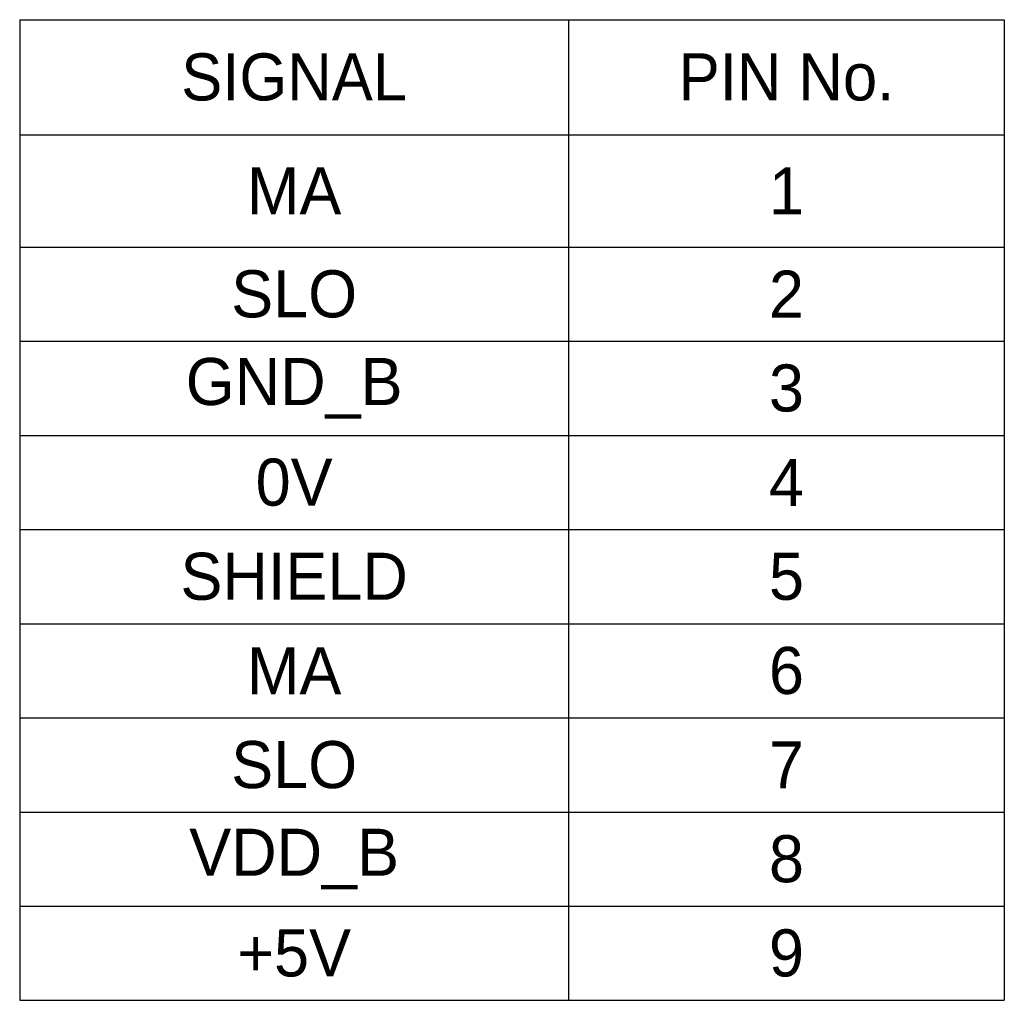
# Model space of a CAD drawing. Header units: inches. Extents: x 0 to 814, y 0 to 621.
# Tile 4 of 37: x 278 to 353, y 322 to 397. Entities that reach past the tile are written whole.
import ezdxf

# ---------------------------------------------------------------- set-up
doc = ezdxf.new("R2010")
doc.units = ezdxf.units.IN
doc.header["$LTSCALE"] = 10
doc.header["$MEASUREMENT"] = 0

# ---------------------------------------------------------------- blocks, each defined once
blk = doc.blocks.new('*T47')
at = {"color": 0, "linetype": 'ByBlock', "lineweight": -2}
for p, q in [((0, 0), (75.297, 0)), ((0, 0), (0, -74.988)), ((41.98, 0), (41.98, -74.988)), ((75.297, 0), (75.297, -74.988)), ((0, -8.8), (75.297, -8.8)), ((0, -17.388), (75.297, -17.388)), ((0, -24.588), (75.297, -24.588)), ((0, -31.788), (75.297, -31.788)), ((0, -38.988), (75.297, -38.988)), ((0, -46.188), (75.297, -46.188)), ((0, -53.388), (75.297, -53.388)), ((0, -60.588), (75.297, -60.588)), ((0, -67.788), (75.297, -67.788)), ((0, -74.988), (75.297, -74.988))]:
    blk.add_line(p, q, dxfattribs=at)
at = {"color": 0, "lineweight": 15, "char_height": 3.6, "attachment_point": 5}
for s, insert, width in [('{\\fGulim|b0|i0|c0|p0;SIGNAL}', (20.99, -4.4), 39.5799), ('{\\fGulim|b0|i0|c0|p0;PIN No.}', (58.639, -4.4), 30.91752), ('MA', (20.99, -13.094), 39.5799), ('1', (58.639, -13.094), 30.91752), ('SLO', (20.99, -20.988), 39.5799), ('2', (58.639, -20.988), 30.91752), ('GND_B', (20.99, -28.188), 39.5799), ('3', (58.639, -28.188), 30.91752), ('0V', (20.99, -35.388), 39.5799), ('4', (58.639, -35.388), 30.91752), ('SHIELD', (20.99, -42.588), 39.5799), ('5', (58.639, -42.588), 30.91752), ('MA', (20.99, -49.788), 39.5799), ('6', (58.639, -49.788), 30.91752), ('SLO', (20.99, -56.988), 39.5799), ('7', (58.639, -56.988), 30.91752), ('VDD_B', (20.99, -64.188), 39.5799), ('8', (58.639, -64.188), 30.91752), ('+5V', (20.99, -71.388), 39.5799), ('9', (58.639, -71.388), 30.91752)]:
    blk.add_mtext(s, dxfattribs=dict(at, insert=insert, width=width))

msp = doc.modelspace()

# ---------------------------------------------------------------- block references
msp.add_blockref('*T47', (277.557, 396.857))

doc.saveas('drawing.dxf')
